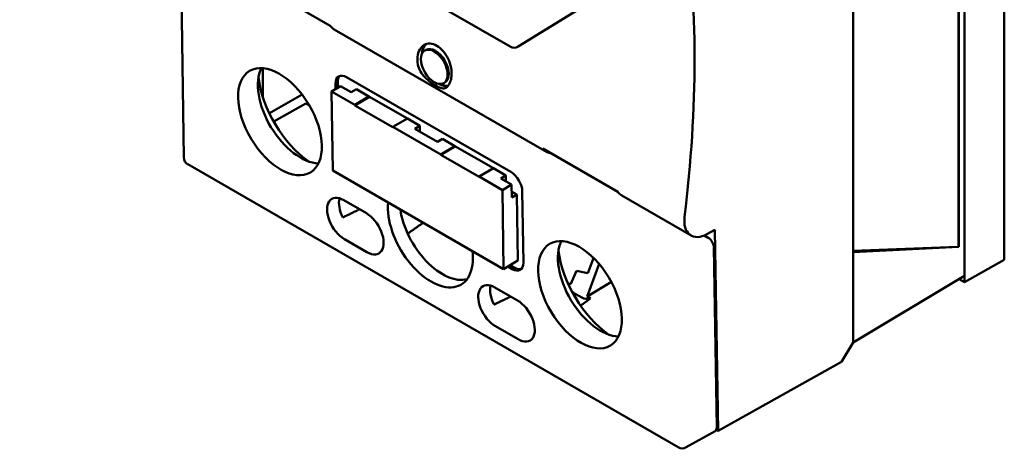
# Model space of a CAD drawing. Header units: millimetres. Extents: x 24 to 118, y 71 to 186.
# Tile 4 of 6: x 25 to 57, y 140 to 154. Entities that reach past the tile are written whole.
import ezdxf

# ---------------------------------------------------------------- set-up
doc = ezdxf.new("R2010")
doc.units = ezdxf.units.MM
doc.header["$LTSCALE"] = 0.666667
doc.layers.add('Arêtes visibles(ISO)', color=7, linetype='Continuous', lineweight=50)

msp = doc.modelspace()

# ---------------------------------------------------------------- linework, layer by layer
at = {"layer": 'Arêtes visibles(ISO)'}
for p, q in [((57.383, 171.489), (57.383, 146.232)), ((56.057, 170.516), (56.057, 145.695)), ((55.861, 169.311), (55.861, 146.684)), ((55.869, 169.332), (55.869, 146.662)), ((52.349, 165.298), (52.349, 146.486)), ((24.585, 162.769), (40.919, 153.339)), ((41.192, 153.343), (46.398, 156.558)), ((30.055, 149.643), (29.964, 155.604)), ((32.428, 155.478), (34.93, 154.033)), ((35.059, 153.911), (42.13, 149.828)), ((38.119, 153.231), (38.082, 153.209)), ((32.688, 151.651), (32.688, 152.623)), ((35.476, 152.319), (40.944, 149.162)), ((34.971, 151.846), (35.273, 152.026)), ((35.108, 151.928), (35.105, 152.106)), ((35.18, 152.151), (35.183, 151.973)), ((35.631, 151.819), (35.273, 152.026)), ((35.631, 151.819), (35.801, 151.921)), ((35.801, 151.921), (36.215, 151.682)), ((38.746, 152.146), (38.708, 152.124)), ((33.99, 151.745), (32.902, 151.117)), ((34.971, 151.846), (35.752, 151.395)), ((35.011, 149.213), (34.971, 151.846)), ((35.752, 151.395), (36.215, 151.682)), ((36.234, 151.671), (35.752, 151.382)), ((37.499, 150.941), (36.215, 151.682)), ((33.047, 150.84), (34.118, 151.449)), ((34.234, 151.382), (34.118, 151.449)), ((35.752, 151.382), (35.752, 151.395)), ((37.019, 150.651), (35.752, 151.382)), ((37.499, 150.941), (37.019, 150.664)), ((37.499, 150.941), (37.913, 150.702)), ((37.019, 150.664), (38.618, 149.741)), ((37.019, 150.664), (37.019, 150.651)), ((37.743, 150.6), (37.913, 150.702)), ((38.497, 150.165), (37.743, 150.6)), ((37.913, 150.702), (37.916, 150.5)), ((38.497, 150.165), (38.667, 150.266)), ((38.667, 150.266), (39.081, 150.027)), ((38.618, 149.741), (39.081, 150.027)), ((39.1, 150.016), (38.618, 149.728)), ((40.365, 149.286), (39.081, 150.027)), ((42.007, 149.947), (44.509, 148.503)), ((38.618, 149.728), (38.618, 149.741)), ((39.885, 148.996), (38.618, 149.728)), ((46.522, 139.985), (30.188, 149.416)), ((40.365, 149.286), (39.885, 149.009)), ((40.365, 149.286), (40.779, 149.047)), ((40.706, 145.926), (35.011, 149.213)), ((39.885, 149.009), (40.666, 148.558)), ((39.885, 149.009), (39.885, 148.996)), ((40.609, 148.945), (40.779, 149.047)), ((40.967, 148.739), (40.609, 148.945)), ((40.779, 149.047), (40.782, 148.846)), ((40.666, 148.558), (40.967, 148.739)), ((40.974, 148.307), (40.967, 148.739)), ((40.666, 148.558), (40.706, 145.926)), ((40.971, 148.508), (41.144, 148.408)), ((41.144, 148.408), (40.974, 148.307)), ((41.144, 148.408), (41.177, 146.207)), ((41.328, 148.513), (41.364, 146.139)), ((44.638, 148.381), (46.95, 147.046)), ((35.379, 148.22), (36.133, 147.785)), ((47.387, 147.043), (47.52, 146.966)), ((47.479, 147.086), (47.744, 147.229)), ((47.744, 147.229), (47.848, 140.537)), ((36.153, 146.49), (35.399, 146.925)), ((47.804, 140.642), (47.712, 146.641)), ((55.827, 146.665), (52.349, 146.529)), ((55.869, 146.662), (52.349, 146.486)), ((55.827, 146.665), (55.861, 146.684)), ((55.846, 146.675), (55.869, 146.662)), ((43.507, 145.791), (43.704, 146.293)), ((52.349, 146.486), (52.349, 143.482)), ((40.706, 145.926), (41.177, 146.207)), ((40.993, 145.925), (40.847, 146.01)), ((40.922, 146.055), (41.069, 145.97)), ((43.884, 146.099), (43.484, 145.013)), ((57.383, 146.232), (56.052, 145.49)), ((42.942, 145.433), (43.134, 145.862)), ((43.134, 145.862), (43.507, 145.791)), ((55.869, 145.586), (56.057, 145.695)), ((56.052, 145.692), (56.052, 145.49)), ((40.414, 145.313), (41.168, 144.877)), ((42.848, 145.45), (42.926, 145.423)), ((42.926, 145.423), (42.942, 145.433)), ((44.293, 145.496), (43.484, 145.013)), ((52.349, 143.482), (55.869, 145.586)), ((56.052, 145.49), (55.877, 145.591)), ((42.993, 145.157), (43.305, 144.976)), ((43.484, 145.013), (43.598, 144.947)), ((41.188, 143.583), (40.434, 144.018)), ((52.349, 143.482), (51.965, 142.832)), ((47.848, 140.537), (51.965, 142.832)), ((47.75, 140.521), (46.785, 139.983)), ((47.791, 140.569), (47.848, 140.537))]:
    msp.add_line(p, q, dxfattribs=at)
for centre, start, end in [((41.052, 153.57), 240, 301.7025), ((30.321, 149.647), 180.8737, 240), ((46.656, 140.216), 240, 299.1416)]:
    msp.add_arc(centre, 0.267, start, end, dxfattribs=at)
for centre, major_axis, ratio, start_param, end_param in [((16.367, 135.831), (-21.901, -36.621), 0.587337, 2.218507, 2.511955), ((35.583, 154.84), (0.519, 0.932), 0.587337, 2.853303, 3.132556), ((38.546, 152.754), (-0.4, 0.693), 0.57735, 0.104054, 0.776583), ((38.546, 152.754), (-0.393, 0.681), 0.57735, 0.016876, 0.731728), ((38.433, 152.688), (-0.313, 0.543), 0.57735, 3.141593, 6.283185), ((33.915, 151.233), (-1.012, 1.694), 0.567186, 0.350527, 2.791065), ((34.387, 151.514), (-1.354, 2.266), 0.567186, 0.902798, 2.238795), ((35.482, 151.888), (-0.274, 0.458), 0.567186, 5.489211, 7.060008), ((35.558, 151.933), (-0.274, 0.458), 0.567186, 0.145721, 0.776823), ((38.546, 152.754), (0.4, -0.693), 0.57735, 5.506603, 6.068661), ((38.546, 152.754), (0.393, -0.681), 0.57735, 5.551458, 6.103665), ((42.673, 150.747), (-0.547, -0.916), 0.567188, 6.01236, 6.570865), ((40.95, 148.731), (0.274, -0.458), 0.567186, 0.776823, 2.347619), ((35.389, 147.573), (-0.41, 0.687), 0.567186, 5.489211, 8.630804), ((35.766, 147.798), (0.396, -0.663), 0.567186, 3.625, 4.604696), ((45.162, 149.31), (0.519, 0.932), 0.587337, 2.853303, 3.132556), ((38.265, 147.126), (1.026, -1.717), 0.567186, 3.787876, 7.190547), ((36.143, 147.137), (0.41, -0.687), 0.567186, 5.489211, 8.630804), ((38.642, 147.351), (1.012, -1.693), 0.567186, 4.067003, 6.12249), ((47.492, 147.964), (0.548, 0.916), 0.587337, 2.218507, 3.918574), ((47.524, 146.75), (-0.137, 0.229), 0.567359, 3.918562, 5.489054), ((43.909, 145.463), (-1.012, 1.694), 0.567186, 0.350527, 2.791065), ((44.38, 145.744), (-1.354, 2.266), 0.567186, 0.902798, 2.238795), ((40.987, 146.357), (0.274, -0.458), 0.567186, 5.489211, 7.060008), ((41.062, 146.402), (0.274, -0.458), 0.567186, 5.489211, 6.137464), ((40.424, 144.666), (-0.41, 0.687), 0.567186, 5.489211, 8.630804), ((40.801, 144.891), (0.396, -0.663), 0.567186, 3.625, 4.604696), ((43.552, 145.633), (-0.139, -0.698), 0.696177, 6.051317, 6.652983), ((41.178, 144.23), (0.41, -0.687), 0.567186, 5.489211, 8.630804), ((47.615, 140.751), (0.137, -0.229), 0.567013, 6.266193, 7.059861)]:
    msp.add_ellipse(centre, major_axis=major_axis, ratio=ratio, start_param=start_param, end_param=end_param, dxfattribs=at)
for centre, major_axis, ratio in [((38.395, 152.666), (0.313, -0.543), 0.57735), ((33.255, 150.838), (-1.012, 1.694), 0.567186), ((43.249, 145.068), (-1.012, 1.694), 0.567186)]:
    msp.add_ellipse(centre, major_axis=major_axis, ratio=ratio, dxfattribs=at)
for points, knots in [([(37.836, 152.805), (37.83, 152.873), (37.831, 152.939), (37.848, 153.086), (37.872, 153.171), (37.949, 153.31), (38.001, 153.363), (38.115, 153.428), (38.184, 153.445), (38.33, 153.435), (38.408, 153.409), (38.479, 153.368)], [-0.2653817, -0.2653817, -0.2653817, -0.2653817, -0.2270336, -0.2270336, -0.1699855, -0.1699855, -0.1129375, -0.1129375, -0.0564687, -0.0564687, 0, 0, 0, 0]), ([(38.479, 153.368), (38.55, 153.327), (38.624, 153.266), (38.755, 153.115), (38.813, 153.025), (38.901, 152.844), (38.936, 152.74), (38.975, 152.534), (38.979, 152.433), (38.962, 152.286), (38.949, 152.227), (38.928, 152.175)], [0, 0, 0, 0, 0.0564687, 0.0564687, 0.1129375, 0.1129375, 0.1699855, 0.1699855, 0.2270336, 0.2270336, 0.2653817, 0.2653817, 0.2653817, 0.2653817]), ([(38.928, 152.175), (38.906, 152.115), (38.88, 152.064), (38.82, 151.987), (38.785, 151.963), (38.711, 151.943), (38.666, 151.945), (38.561, 151.976), (38.501, 152.004), (38.38, 152.074), (38.31, 152.121), (38.171, 152.23), (38.103, 152.293), (37.992, 152.421), (37.939, 152.495), (37.865, 152.65), (37.842, 152.73), (37.836, 152.805)], [1.263617, 1.263617, 1.263617, 1.263617, 1.3086733, 1.3086733, 1.3558309, 1.3558309, 1.4040754, 1.4040754, 1.45232, 1.45232, 1.5005646, 1.5005646, 1.5488092, 1.5488092, 1.5959668, 1.5959668, 1.6410231, 1.6410231, 1.6410231, 1.6410231])]:
    msp.add_open_spline(points, degree=3, knots=knots, dxfattribs=at)
for points, weights in [([(35.35, 147.646), (35.642, 147.789), (35.905, 147.916)], [1, 1.00291902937, 1.00484412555]), ([(38.03, 147.471), (37.791, 147.302), (37.508, 147.107)], [1.00840992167, 1.00787826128, 1.00561055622]), ([(40.385, 144.739), (40.677, 144.882), (40.94, 145.009)], [1, 1.00291902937, 1.00484412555]), ([(43.598, 144.947), (43.447, 144.836), (43.268, 144.708)], [1.00698312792, 1.00834348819, 1.00853967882])]:
    msp.add_rational_spline(points, weights, degree=2, dxfattribs=at)

doc.saveas('drawing.dxf')
